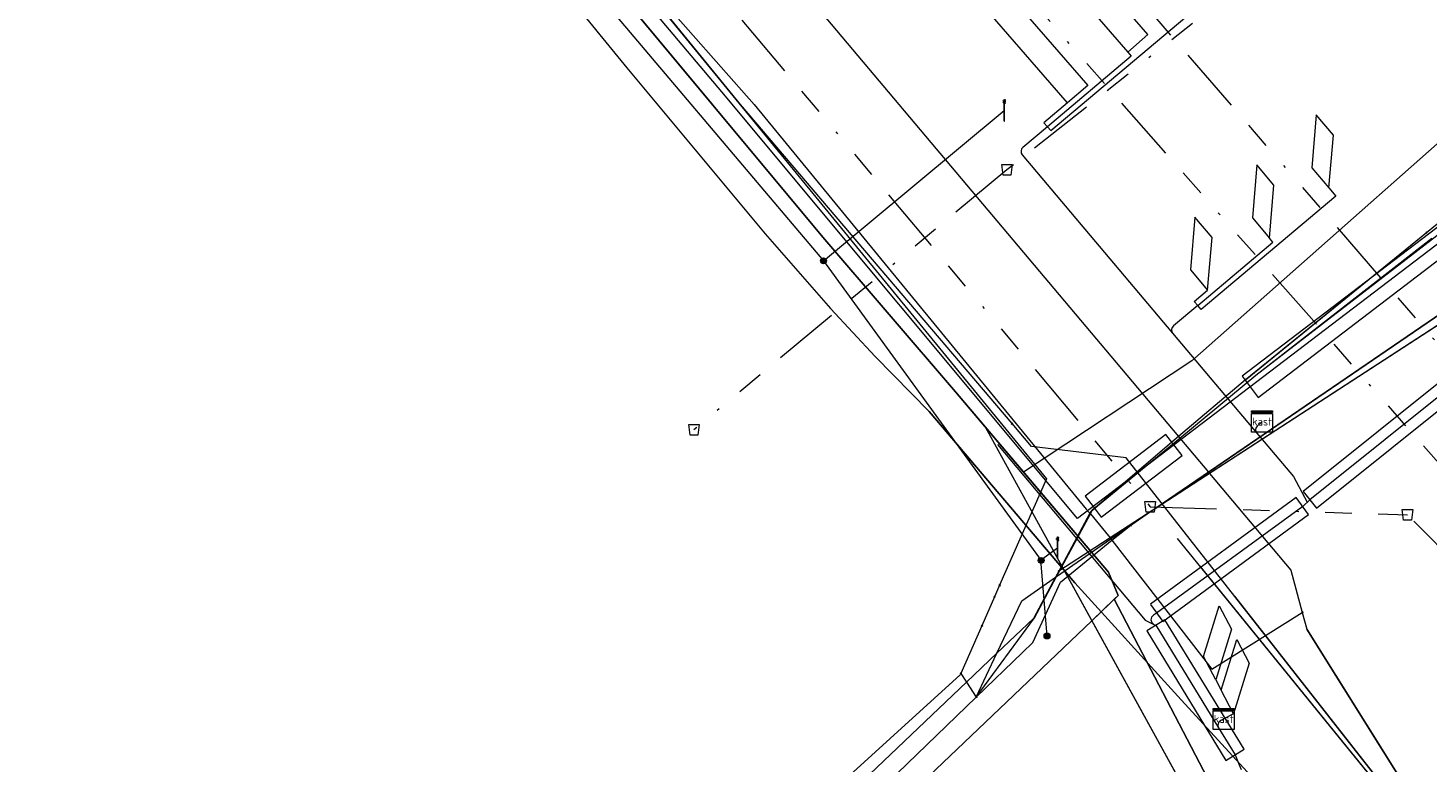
# Model space of a CAD drawing. Header units: metres. Extents: x 151922 to 154458, y 463415 to 464223.
# Tile 46 of 164: x 152422 to 152474, y 463927 to 463955. Entities that reach past the tile are written whole.
import ezdxf
from ezdxf.enums import TextEntityAlignment as Align
from ezdxf.lldxf.tags import DXFTag

# ---------------------------------------------------------------- set-up
doc = ezdxf.new("R2010")
doc.units = ezdxf.units.M
doc.linetypes.add('RI-OVERIG-SO', pattern=[17, 5, -2, 2, -2, 0, -2, 2, -2])
doc.layers.get('0').update_dxf_attribs({"lineweight": 9})
for name, color, linetype, lineweight in [('B-PV-KL-DATA_DUCT-G', 90, 'Continuous', 9), ('B-PV-KL-DATA_HULPSTUK-S', 90, 'Continuous', 9), ('B-PV-KL-DATA_KABELBED-G', 90, 'Continuous', 9), ('B-PV-KL-DATA_MANTELBUIS-G', 90, 'Continuous', 9), ('B-PV-KL-ET_LS-G', 190, 'KL-LS-SO', 9), ('B-PV-KL-ET_LS-S', 190, 'Continuous', 9), ('B-PV-KL-ET_LS_HULPSTUK-S', 190, 'Continuous', 9), ('B-PV-KL-ET_LS_KABELBED-G', 190, 'Continuous', 9), ('B-PV-KL-ET_LS_MANTELBUIS-G', 190, 'Continuous', 9), ('B-PV-KL-GAS_LD-G', 50, 'KL-GAS_LD-SO', 9), ('B-PV-KL-GAS_LD_MANTELBUIS-G', 50, 'Continuous', 9), ('B-PV-KL-WATER-G', 170, 'KL-WATER-SO', 9), ('B-PV-KL-WATER_HULPSTUK-S', 170, 'Continuous', 9), ('B-PV-KL-WATER_MANTELBUIS-G', 170, 'Continuous', 9), ('B-PV-OG-INFO-G', 7, 'Continuous', 9), ('B-PV-RI-VRIJVERVAL-G', 210, 'RI-OVERIG-SO', 9), ('B-PV-RI-VRIJVERVAL_HULPSTUK-S', 210, 'Continuous', 9)]:
    doc.layers.add(name, color=color, linetype=linetype, lineweight=lineweight)
doc.styles.add('NLCS-ISO', font='txt')
doc.styles.get("Standard").update_dxf_attribs({"font": 'arial.ttf'})
tags = doc.linetypes.add('KL-GAS_LD-SO', pattern='A,4,-1,[69,NLCS.SHX,S=0.5,R=0,X=0,Y=0],-1,4,-1,["L",Standard,S=1,R=0,X=0.25,Y=-0.5],-2', length=13).pattern_tags.tags
tags[18] = DXFTag(74, 10)
tags = doc.linetypes.add('KL-LS-SO', pattern='A,4,-1,[103,NLCS.SHX,S=0.75,R=0,X=0,Y=0],-1,4,-1,["L",Standard,S=1,R=0,X=0,Y=-0.5],-2', length=13).pattern_tags.tags
tags[18] = DXFTag(74, 10)
doc.linetypes.add('KL-WATER-SO', pattern='A,7,-0.5,[168,NLCS.SHX,S=0.75,R=0,X=0.75,Y=0],-2', length=9.5)

# ---------------------------------------------------------------- blocks, each defined once
blk = doc.blocks.new('SKL-WTB_HULP_OVERIG-SO')
at = {"color": 0, "linetype": 'ByBlock', "lineweight": 18}
for points in [[(-0.14, 0.14), (0.14, -0.14)], [(0.14, 0.14), (-0.14, -0.14)]]:
    blk.add_lwpolyline(points, dxfattribs=at)
at = {"color": 0, "linetype": 'ByBlock', "lineweight": 18, "style": 'NLCS-ISO', "flags": 1}
for tag, p in [('TYPE', (1.5, 0)), ('OMSCHRIJVING', (1.5, -3)), ('LABEL', (1.5, -1.5))]:
    blk.add_attdef(tag, p, '', height=1, dxfattribs=at)
blk = doc.blocks.new('SRI-HULP_AFVOER_OPVANG-SO')
at = {"color": 0, "linetype": 'ByBlock', "lineweight": 18}
blk.add_lwpolyline([(-0.75, -1), (-1, 1), (1, 1), (0.75, -1)], close=True, dxfattribs=at)
at = {"color": 0, "linetype": 'ByBlock', "lineweight": 18, "style": 'NLCS-ISO', "flags": 1}
for tag, p in [('TYPE', (1.5, 0)), ('OMSCHRIJVING', (1.5, -3)), ('LABEL', (1.5, -1.5))]:
    blk.add_attdef(tag, p, '', height=1, dxfattribs=at)
blk = doc.blocks.new('SKL-WTB_HULP_MOF-SO')
at = {"linetype": 'ByBlock', "lineweight": 18}
h = blk.add_hatch(color=0, dxfattribs=at)
h.dxf.hatch_style = 1
h.paths.add_polyline_path([(-0.5625, 0, 1), (0.5625, 0, 1)])
at = {"color": 0, "linetype": 'ByBlock', "lineweight": 18}
blk.add_circle((0, 0), 0.5625, dxfattribs=at)
at = {"color": 0, "linetype": 'ByBlock', "lineweight": 18, "style": 'NLCS-ISO', "flags": 1}
for tag, p in [('TYPE', (1.5, 0)), ('OMSCHRIJVING', (1.5, -3)), ('LABEL', (1.5, -1.5))]:
    blk.add_attdef(tag, p, '', height=1, dxfattribs=at)
blk = doc.blocks.new('SKL-WTB_HULP_KAST-SO')
at = {"color": 0, "linetype": 'ByBlock', "lineweight": 18}
for points in [[(-2, 2), (2, 2), (2, 1.68), (-2, 1.68)], [(-2, 1.52), (2, 1.52), (2, -2), (-2, -2)]]:
    blk.add_lwpolyline(points, close=True, dxfattribs=at)
at = {"color": 0, "linetype": 'ByBlock', "lineweight": 18, "style": 'NLCS-ISO'}
blk.add_text('kast', height=1.5, dxfattribs=at).set_placement((0, 0), align=Align.MIDDLE_CENTER)
at = {"color": 0, "linetype": 'ByBlock', "lineweight": 18, "style": 'NLCS-ISO', "flags": 1}
for tag, p in [('TYPE', (2.5, 0)), ('OMSCHRIJVING', (2.5, -3)), ('LABEL', (2.5, -1.5))]:
    blk.add_attdef(tag, p, '', height=1, dxfattribs=at)
blk = doc.blocks.new('SKL-ET_LS_MAST-SO')
for p, q in [((-0.05, 2.07), (0.05, 2.07)), ((-0.05, -2), (0.05, -2))]:
    blk.add_line(p, q)
for points in [[(-0.18, 1.76), (-0.22, 1.76), (-0.22, 1.84), (-0.18, 1.84), (-0.18, 1.79)], [(-0.18, 1.49), (-0.22, 1.49), (-0.22, 1.57), (-0.18, 1.57), (-0.18, 1.52)], [(-0.18, 1.79), (-0.05, 1.79)], [(-0.18, 1.76), (-0.05, 1.76)], [(-0.18, 1.52), (-0.05, 1.52)], [(-0.18, 1.49), (-0.05, 1.49)], [(-0.05, -2), (-0.05, 2.07)], [(0.05, -2), (0.05, 2.07)], [(0.18, 1.92), (0.05, 1.92)], [(0.18, 1.89), (0.05, 1.89)], [(0.18, 1.66), (0.05, 1.66)], [(0.18, 1.63), (0.05, 1.63)], [(0.18, 1.39), (0.05, 1.39)], [(0.18, 1.36), (0.05, 1.36)], [(0.18, 1.89), (0.22, 1.89), (0.22, 1.97), (0.18, 1.97), (0.18, 1.92)], [(0.18, 1.63), (0.22, 1.63), (0.22, 1.71), (0.18, 1.71), (0.18, 1.66)], [(0.18, 1.36), (0.22, 1.36), (0.22, 1.44), (0.18, 1.44), (0.18, 1.39)]]:
    blk.add_lwpolyline(points)

msp = doc.modelspace()

# ---------------------------------------------------------------- linework, layer by layer
at = {"layer": 'B-PV-KL-DATA_DUCT-G', "ltscale": 0.5, "flags": 128}
for points in [[(152468.377, 464088.311), (152464.879, 464080.616), (152464.038, 464078.756), (152453.605, 464055.865), (152450.213, 464047.56), (152442.617, 464030.931), (152434.541, 464013.439), (152433.696, 464012.212), (152433.613, 464012.139), (152431.467, 464010.391), (152431.014, 464009.333), (152430.951, 464008.595), (152431.039, 464007.962), (152429.33, 464004.199), (152428.071, 463999.485), (152427.247, 463997.663), (152428.622, 463993.946), (152437.37, 463965.72), (152437.679, 463963.689), (152438.18, 463962.99), (152439.32, 463961.89), (152451.661, 463947.058), (152456.655, 463941.228)], [(152468.377, 464088.311), (152464.879, 464080.616), (152464.038, 464078.756), (152453.605, 464055.865), (152450.213, 464047.56), (152442.617, 464030.931), (152434.541, 464013.439), (152433.696, 464012.212), (152433.613, 464012.139), (152431.467, 464010.391), (152431.014, 464009.333), (152430.951, 464008.595), (152431.039, 464007.962), (152429.33, 464004.199), (152428.071, 463999.485), (152427.247, 463997.663), (152428.622, 463993.946), (152437.37, 463965.72), (152437.679, 463963.689), (152438.18, 463962.99), (152439.32, 463961.89), (152451.661, 463947.058), (152456.655, 463941.228)], [(152456.655, 463941.228), (152451.661, 463947.058), (152439.32, 463961.89), (152438.18, 463962.99), (152437.679, 463963.689), (152437.37, 463965.72), (152428.622, 463993.946), (152427.247, 463997.663), (152428.071, 463999.485), (152429.33, 464004.199), (152431.039, 464007.962), (152430.951, 464008.595), (152431.014, 464009.333), (152431.467, 464010.391), (152433.613, 464012.139), (152433.696, 464012.212), (152434.541, 464013.439), (152442.617, 464030.931), (152450.213, 464047.56), (152453.605, 464055.865), (152464.038, 464078.756), (152464.879, 464080.616), (152468.377, 464088.311)], [(152456.655, 463941.228), (152451.661, 463947.058), (152439.32, 463961.89), (152438.18, 463962.99), (152437.679, 463963.689), (152437.37, 463965.72), (152428.622, 463993.946), (152427.247, 463997.663), (152428.071, 463999.485), (152429.33, 464004.199), (152431.039, 464007.962), (152430.951, 464008.595), (152431.014, 464009.333), (152431.467, 464010.391), (152433.613, 464012.139), (152433.696, 464012.212), (152434.541, 464013.439), (152442.617, 464030.931), (152450.213, 464047.56), (152453.605, 464055.865), (152464.038, 464078.756), (152464.879, 464080.616), (152468.377, 464088.311)], [(152385.897, 463864.189), (152422.374, 463896.484), (152452.175, 463923.427), (152461.801, 463932.599), (152462.789, 463933.562), (152462.432, 463934.436), (152456.655, 463941.228), (152451.661, 463947.058), (152439.32, 463961.89), (152438.18, 463962.99), (152437.679, 463963.689), (152437.37, 463965.72), (152428.622, 463993.946), (152427.247, 463997.663), (152428.071, 463999.485), (152429.33, 464004.199), (152431.039, 464007.962)], [(152385.897, 463864.189), (152422.374, 463896.484), (152452.175, 463923.427), (152461.801, 463932.599), (152462.789, 463933.562), (152462.432, 463934.436), (152456.655, 463941.228), (152451.661, 463947.058), (152439.32, 463961.89), (152438.18, 463962.99), (152437.679, 463963.689), (152437.37, 463965.72), (152428.622, 463993.946), (152427.247, 463997.663), (152428.071, 463999.485), (152429.33, 464004.199), (152431.039, 464007.962)], [(152498.423, 463863.22), (152487.537, 463886.382), (152486.057, 463888.532), (152462.638, 463933.414), (152462.789, 463933.562), (152462.432, 463934.436), (152456.655, 463941.228), (152451.661, 463947.058), (152439.32, 463961.89), (152438.18, 463962.99), (152437.679, 463963.689), (152437.37, 463965.72), (152428.622, 463993.946), (152427.247, 463997.663), (152428.071, 463999.485), (152429.33, 464004.199), (152431.039, 464007.962)], [(152498.423, 463863.22), (152487.537, 463886.382), (152486.057, 463888.532), (152462.638, 463933.414), (152462.789, 463933.562), (152462.432, 463934.436), (152456.655, 463941.228), (152451.661, 463947.058), (152439.32, 463961.89), (152438.18, 463962.99), (152437.679, 463963.689), (152437.37, 463965.72), (152428.622, 463993.946), (152427.247, 463997.663), (152428.071, 463999.485), (152429.33, 464004.199), (152431.039, 464007.962)], [(152431.039, 464007.962), (152429.33, 464004.199), (152428.071, 463999.485), (152427.247, 463997.663), (152428.622, 463993.946), (152437.37, 463965.72), (152437.679, 463963.689), (152438.18, 463962.99), (152439.32, 463961.89), (152451.661, 463947.058), (152456.655, 463941.228), (152462.432, 463934.436), (152462.789, 463933.562), (152462.638, 463933.414), (152486.057, 463888.532), (152487.537, 463886.382), (152498.423, 463863.22)], [(152518.926, 463966.484), (152506.473, 463959.762), (152506.002, 463959.432), (152499.6, 463955.98), (152495.069, 463953.396), (152493.374, 463952.595), (152491.5, 463952.293), (152490.1, 463952.278), (152488.088, 463952.585), (152486.921, 463952.891), (152484.653, 463954.647), (152482.025, 463956.955), (152479.61, 463954.812), (152465.571, 463942.395), (152459.228, 463938.204), (152456.655, 463941.228), (152451.661, 463947.058), (152441.986, 463958.685), (152441.049, 463958.598), (152440.404, 463959.375)], [(152440.404, 463959.375), (152441.049, 463958.598), (152441.986, 463958.685), (152451.661, 463947.058), (152456.655, 463941.228), (152462.432, 463934.436), (152462.789, 463933.562), (152462.638, 463933.414), (152486.057, 463888.532), (152487.537, 463886.382), (152498.423, 463863.22), (152498.647, 463861.712), (152498.657, 463861.123), (152497.906, 463860.403), (152497.969, 463859.941), (152498.402, 463859.797), (152499.143, 463860.173), (152522.631, 463861.826)], [(152465.571, 463942.395), (152479.61, 463954.812)], [(152314.733, 463801.18), (152357.697, 463839.351), (152385.897, 463864.189), (152422.374, 463896.484), (152452.175, 463923.427), (152461.801, 463932.599), (152462.789, 463933.562), (152462.432, 463934.436), (152456.655, 463941.228)], [(152314.733, 463801.18), (152357.697, 463839.351), (152385.897, 463864.189), (152422.374, 463896.484), (152452.175, 463923.427), (152461.801, 463932.599), (152462.789, 463933.562), (152462.432, 463934.436), (152456.655, 463941.228)], [(152456.655, 463941.228), (152462.432, 463934.436), (152462.789, 463933.562), (152462.638, 463933.414), (152486.057, 463888.532), (152487.537, 463886.382), (152498.423, 463863.22), (152498.647, 463861.712), (152498.657, 463861.123), (152497.906, 463860.403), (152497.969, 463859.941), (152498.402, 463859.797), (152499.143, 463860.173), (152522.631, 463861.826)], [(152456.655, 463941.228), (152462.432, 463934.436), (152462.789, 463933.562), (152462.638, 463933.414), (152486.057, 463888.532), (152487.537, 463886.382), (152498.423, 463863.22), (152498.647, 463861.712), (152498.657, 463861.123), (152497.906, 463860.403), (152497.969, 463859.941), (152498.402, 463859.797), (152499.143, 463860.173), (152522.631, 463861.826)], [(152456.655, 463941.228), (152462.432, 463934.436), (152462.789, 463933.562), (152462.638, 463933.414), (152486.057, 463888.532), (152487.537, 463886.382), (152498.423, 463863.22), (152498.647, 463861.712), (152498.657, 463861.123), (152497.906, 463860.403), (152497.969, 463859.941), (152498.402, 463859.797), (152499.143, 463860.173), (152522.631, 463861.826)], [(152456.655, 463941.228), (152462.432, 463934.436), (152462.789, 463933.562), (152462.638, 463933.414), (152486.057, 463888.532), (152487.537, 463886.382), (152498.423, 463863.22), (152498.647, 463861.712), (152498.657, 463861.123), (152497.906, 463860.403), (152497.969, 463859.941), (152498.402, 463859.797), (152499.143, 463860.173), (152522.631, 463861.826)], [(152457.774, 463939.914), (152486.057, 463888.532)]]:
    msp.add_lwpolyline(points, dxfattribs=at)
at = {"layer": 'B-PV-KL-DATA_KABELBED-G', "ltscale": 0.5, "flags": 128}
for points in [[(152408.944, 464000.652), (152415.085, 463991.702), (152428.129, 463972.689), (152429.41, 463970.822), (152430.023, 463970.045), (152433.039, 463970.094), (152445.645, 463955.579), (152460.085, 463937.955), (152458.323, 463933.948)], [(152442.848, 463959.114), (152449.072, 463952.059), (152461.586, 463936.816), (152461.719, 463936.658), (152461.742, 463936.63), (152462.318, 463935.946), (152462.488, 463935.727), (152462.516, 463935.69), (152462.558, 463935.636), (152466.318, 463930.783), (152469.731, 463932.914)], [(152456.655, 463941.228), (152451.661, 463947.058), (152441.986, 463958.685)], [(152448.879, 463958.775), (152465.069, 463939.543), (152465.112, 463939.492), (152466.193, 463938.208), (152466.235, 463938.158), (152469.302, 463934.515), (152469.731, 463932.914)], [(152463.263, 463936.209), (152463.889, 463936.636), (152466.193, 463938.208), (152482.446, 463949.299), (152485.182, 463951.112), (152485.337, 463951.215), (152485.872, 463951.153), (152486.701, 463950.914), (152487.61, 463950.651), (152487.947, 463950.557), (152488.292, 463950.491), (152488.64, 463950.455), (152488.99, 463950.447), (152489.34, 463950.468), (152489.687, 463950.519), (152490.028, 463950.598), (152490.361, 463950.705), (152490.641, 463950.82), (152490.911, 463950.954), (152491.171, 463951.107), (152491.42, 463951.278), (152492.349, 463951.812), (152492.67, 463951.996), (152499.708, 463956.042)], [(152479.61, 463954.812), (152465.571, 463942.395)], [(152474.417, 463947.239), (152482.699, 463953.966)], [(152457.443, 463929.729), (152459.631, 463932.712), (152460.469, 463934.268), (152460.593, 463934.498), (152461.742, 463936.63), (152461.816, 463936.767), (152461.821, 463936.777), (152462.006, 463936.93), (152465.112, 463939.492), (152467.986, 463941.862), (152482.51, 463953.061)], [(152482.873, 463948.953), (152466.235, 463938.158), (152463.889, 463936.636), (152462.488, 463935.727), (152461.905, 463935.349), (152460.593, 463934.498), (152460.554, 463934.472), (152460.553, 463934.472)], [(152482.878, 463948.956), (152463.93, 463936.664), (152461.912, 463935.355)], [(152482.446, 463949.299), (152463.93, 463936.664), (152463.263, 463936.209)], [(152467.583, 463941.688), (152474.413, 463947.235)], [(152467.586, 463941.69), (152474.417, 463947.239)], [(152467.684, 463941.612), (152467.986, 463941.862), (152474.619, 463947.025)], [(152465.571, 463942.395), (152459.228, 463938.204)], [(152467.586, 463941.69), (152465.069, 463939.543), (152462.006, 463936.93), (152461.816, 463936.767), (152461.744, 463936.706), (152461.719, 463936.658), (152460.554, 463934.472), (152460.553, 463934.471)], [(152457.774, 463939.914), (152456.655, 463941.228)], [(152457.774, 463939.914), (152461.801, 463932.599)], [(152459.228, 463938.204), (152457.774, 463939.914)], [(152462.638, 463933.414), (152462.789, 463933.562), (152462.432, 463934.436), (152459.228, 463938.204)], [(152457.443, 463929.728), (152459.185, 463931.41), (152459.57, 463931.782), (152460.611, 463934.055), (152462.558, 463935.636), (152463.263, 463936.209)], [(152457.443, 463929.729), (152458.223, 463931.377), (152459.161, 463933.359), (152460.43, 463934.241), (152460.469, 463934.268), (152462.516, 463935.69), (152463.263, 463936.209)], [(152460.553, 463934.471), (152460.43, 463934.241), (152459.604, 463932.691), (152458.223, 463931.377), (152457.076, 463930.286), (152437.277, 463911.451), (152420.648, 463896.416), (152399.809, 463877.97), (152375.467, 463856.512), (152332.017, 463818.21), (152325.858, 463812.779), (152314.7, 463802.941)], [(152458.323, 463933.948), (152458.13, 463933.509)], [(152458.13, 463933.509), (152457.65, 463932.417)], [(152461.801, 463932.599), (152462.638, 463933.414)], [(152462.638, 463933.414), (152476.426, 463906.989)], [(152314.733, 463801.18), (152357.697, 463839.351), (152385.897, 463864.189), (152422.374, 463896.484), (152452.175, 463923.427), (152461.801, 463932.599)], [(152461.801, 463932.599), (152486.057, 463888.532)], [(152469.731, 463932.914), (152469.901, 463932.285), (152484.492, 463908.976)], [(152457.65, 463932.417), (152456.859, 463930.617)], [(152484.227, 463909.4), (152469.901, 463932.285)], [(152456.859, 463930.617), (152456.835, 463930.563), (152407.241, 463885.478), (152317.316, 463806.033), (152314.7, 463803.73)], [(152456.859, 463930.617), (152457.076, 463930.286), (152457.443, 463929.729)], [(152314.7, 463802.929), (152317.717, 463805.586), (152325.858, 463812.779), (152340.197, 463825.449), (152362.674, 463845.311), (152375.467, 463856.512), (152385.271, 463865.096), (152407.773, 463884.88), (152430.597, 463904.618), (152440.741, 463914.045), (152452.977, 463925.418), (152457.443, 463929.728)]]:
    msp.add_lwpolyline(points, dxfattribs=at)
at = {"layer": 'B-PV-KL-DATA_MANTELBUIS-G', "ltscale": 0.5, "flags": 128}
for points in [[(152465.571, 463942.395), (152479.61, 463954.812)], [(152482.878, 463948.956), (152463.93, 463936.664), (152461.912, 463935.355)], [(152482.446, 463949.299), (152463.93, 463936.664), (152463.263, 463936.209)], [(152482.446, 463949.299), (152463.93, 463936.664), (152463.263, 463936.209)], [(152467.583, 463941.688), (152474.413, 463947.235)], [(152467.684, 463941.612), (152467.986, 463941.862), (152474.619, 463947.025)], [(152457.774, 463939.914), (152486.057, 463888.532)], [(152484.227, 463909.4), (152469.901, 463932.285)]]:
    msp.add_lwpolyline(points, dxfattribs=at)
at = {"layer": 'B-PV-KL-ET_LS-G', "ltscale": 0.5, "flags": 128}
for points in [[(152476.045, 463947.727), (152461.263, 463936.463), (152447.851, 463952.539), (152438.667, 463963.429), (152444.69, 463968.267)], [(152435.029, 463966.451), (152442.175, 463957.42), (152451.682, 463946.171), (152459.888, 463934.878)], [(152451.682, 463946.171), (152458.487, 463951.84)], [(152459.868, 463934.893), (152460.509, 463935.353)], [(152459.868, 463934.893), (152460.108, 463932.031)]]:
    msp.add_lwpolyline(points, dxfattribs=at)
at = {"layer": 'B-PV-KL-ET_LS_KABELBED-G', "ltscale": 0.5, "flags": 128}
for points in [[(152463.907, 463954.696), (152454.066, 463966.017), (152453.311, 463965.361), (152463.152, 463954.04), (152463.907, 463954.696)], [(152461.643, 463952.778), (152460.883, 463952.128), (152451.048, 463963.443), (152451.803, 463964.099), (152461.643, 463952.778)], [(152460.122, 463951.224), (152460.256, 463951.076), (152465.616, 463955.593), (152465.358, 463955.899)], [(152463.152, 463954.04), (152463.281, 463953.887), (152460.122, 463951.224)], [(152460.883, 463952.128), (152459.988, 463951.373), (152460.122, 463951.224)], [(152470.734, 463948.916), (152470.904, 463950.909), (152470.259, 463951.674), (152470.089, 463949.681), (152470.734, 463948.916)], [(152460.122, 463951.224), (152459.199, 463950.447), (152459.15, 463950.386), (152459.129, 463950.311), (152459.137, 463950.233), (152459.175, 463950.165), (152464.844, 463943.438)], [(152489.305, 463949.046), (152489.16, 463949.309), (152489.093, 463949.414), (152489.044, 463949.466), (152488.979, 463949.498), (152488.908, 463949.504), (152488.839, 463949.486), (152488.727, 463949.432), (152487.539, 463948.761), (152487.289, 463948.595), (152486.989, 463948.595), (152485.291, 463948.334), (152479.456, 463944.516), (152478.595, 463944.037), (152470.013, 463937.16), (152469.748, 463936.909), (152464.24, 463932.896), (152464.118, 463932.82)], [(152468.495, 463947.029), (152468.665, 463949.022), (152468.02, 463949.787), (152467.85, 463947.794), (152468.495, 463947.029)], [(152470.734, 463948.916), (152470.991, 463948.611), (152465.919, 463944.336), (152465.79, 463944.489)], [(152466.159, 463945.061), (152466.329, 463947.054), (152465.684, 463947.818), (152465.514, 463945.826), (152466.159, 463945.061)], [(152465.79, 463944.489), (152468.623, 463946.876), (152468.495, 463947.029)], [(152465.79, 463944.489), (152465.661, 463944.641), (152466.159, 463945.061)], [(152465.79, 463944.489), (152464.872, 463943.715), (152464.824, 463943.654), (152464.802, 463943.579), (152464.811, 463943.502), (152464.848, 463943.434)], [(152464.844, 463943.438), (152468.02, 463939.669)], [(152468.215, 463940.111), (152468.036, 463939.944), (152467.992, 463939.883), (152467.973, 463939.81), (152467.983, 463939.735), (152468.02, 463939.669)], [(152468.02, 463939.669), (152469.397, 463938.035), (152469.911, 463937.075)], [(152458.238, 463939.247), (152463.804, 463932.625), (152464.138, 463932.469)], [(152467.061, 463932.284), (152466.469, 463930.373), (152466.003, 463931.258), (152466.594, 463933.168), (152467.061, 463932.284)], [(152464.118, 463932.82), (152464.046, 463932.742), (152464.023, 463932.638), (152464.058, 463932.537), (152464.138, 463932.469)], [(152464.138, 463932.469), (152464.208, 463932.436), (152466.577, 463928.563)], [(152467.73, 463931.01), (152467.139, 463929.099), (152466.673, 463929.985), (152467.264, 463931.894), (152467.73, 463931.01)], [(152466.469, 463930.373), (152466.673, 463929.986)], [(152467.035, 463929.046), (152466.657, 463928.846), (152466.593, 463928.794), (152466.555, 463928.722), (152466.55, 463928.64), (152466.577, 463928.563)], [(152467.139, 463929.099), (152467.034, 463929.044)], [(152466.577, 463928.563), (152467.197, 463927.55), (152467.347, 463927.169), (152467.422, 463926.993)]]:
    msp.add_lwpolyline(points, dxfattribs=at)
at = {"layer": 'B-PV-KL-ET_LS_MANTELBUIS-G', "ltscale": 0.5, "flags": 128}
for points in [[(152475.586, 463947.378), (152475.283, 463947.776), (152467.463, 463941.818), (152468.07, 463941.023), (152475.89, 463946.981), (152475.586, 463947.378)], [(152469.762, 463937.472), (152470.263, 463936.848), (152478.845, 463943.725), (152478.345, 463944.349), (152469.77, 463937.478)], [(152461.848, 463936.908), (152462.152, 463936.511), (152465.2, 463938.835), (152464.593, 463939.63), (152461.545, 463937.306), (152461.848, 463936.908)], [(152464.004, 463933.218), (152464.477, 463932.573), (152469.972, 463936.604), (152469.499, 463937.249), (152464.012, 463933.224)], [(152464.549, 463932.645), (152463.866, 463932.227), (152466.856, 463927.341), (152467.539, 463927.759), (152464.554, 463932.636)]]:
    msp.add_lwpolyline(points, dxfattribs=at)
at = {"layer": 'B-PV-KL-GAS_LD-G', "ltscale": 0.5, "flags": 128}
for points in [[(152437.327, 463961.932), (152444.269, 463953.441), (152449.478, 463947.192), (152451.95, 463944.379), (152453.636, 463942.566), (152455.665, 463940.492), (152461.161, 463934.031), (152465.042, 463929.768), (152473.024, 463921.056), (152475.328, 463917.922), (152477.084, 463914.501), (152481.323, 463905.517), (152482.638, 463903.001), (152484.059, 463899.986), (152488.787, 463889.801), (152487.185, 463886.014), (152487.701, 463884.897)], [(152465.009, 463935.7), (152465.457, 463935.162)], [(152465.457, 463935.162), (152489.061, 463906.119)]]:
    msp.add_lwpolyline(points, dxfattribs=at)
at = {"layer": 'B-PV-KL-GAS_LD_MANTELBUIS-G', "ltscale": 0.5, "flags": 128}
for points in [[(152488.305, 463890.829), (152484.059, 463899.986), (152482.638, 463903.001), (152481.323, 463905.517), (152477.084, 463914.501), (152475.328, 463917.922), (152473.024, 463921.056), (152465.042, 463929.768), (152461.161, 463934.031), (152455.665, 463940.492), (152453.636, 463942.566), (152451.95, 463944.379)], [(152465.873, 463934.664), (152489.189, 463905.962)]]:
    msp.add_lwpolyline(points, dxfattribs=at)
at = {"layer": 'B-PV-KL-WATER-G', "ltscale": 0.5, "flags": 128}
for points in [[(152458.79, 463940.035), (152448.549, 463952.067), (152436.72, 463966.576)], [(152490.396, 463903.907), (152463.098, 463938.743), (152459.521, 463939.176), (152458.79, 463940.035)]]:
    msp.add_lwpolyline(points, dxfattribs=at)
at = {"layer": 'B-PV-KL-WATER_MANTELBUIS-G', "ltscale": 0.5, "flags": 128}
msp.add_lwpolyline([(152467.182, 463933.532), (152485.524, 463910.124)], dxfattribs=at)
at = {"layer": 'B-PV-OG-INFO-G', "ltscale": 0.5, "flags": 128}
for points in [[(152465.571, 463942.395), (152479.61, 463954.812)], [(152488.305, 463890.829), (152484.059, 463899.986), (152482.638, 463903.001), (152481.323, 463905.517), (152477.084, 463914.501), (152475.328, 463917.922), (152473.024, 463921.056), (152465.042, 463929.768), (152461.161, 463934.031), (152455.665, 463940.492), (152453.636, 463942.566), (152451.95, 463944.379)], [(152457.774, 463939.914), (152486.057, 463888.532)]]:
    msp.add_lwpolyline(points, dxfattribs=at)
at = {"layer": 'B-PV-RI-VRIJVERVAL-G', "ltscale": 0.5, "flags": 128}
for points in [[(152437.28, 463986.44), (152475.79, 463941.94)], [(152493, 463917.96), (152434.12, 463984.83)], [(152426.5, 463981.6), (152464, 463936.9)], [(152481.85, 463967.94), (152458.6, 463949.6)], [(152458.6, 463949.6), (152446.8, 463939.8)], [(152464, 463936.9), (152473.7, 463936.6)], [(152493.8, 463916.2), (152473.7, 463936.6)]]:
    msp.add_lwpolyline(points, dxfattribs=at)

# ---------------------------------------------------------------- block references
at = {"layer": 'B-PV-KL-DATA_HULPSTUK-S', "xscale": 0.2, "yscale": 0.2, "zscale": 0.2}
for p in [(152474.417, 463947.239), (152474.417, 463947.239), (152467.586, 463941.69), (152467.586, 463941.69), (152463.263, 463936.209), (152463.263, 463936.209), (152463.263, 463936.209), (152460.553, 463934.472), (152460.553, 463934.471), (152460.553, 463934.471), (152458.323, 463933.948), (152458.323, 463933.948), (152458.13, 463933.509), (152458.13, 463933.509), (152469.731, 463932.914), (152469.731, 463932.914), (152469.731, 463932.914), (152457.65, 463932.417), (152457.65, 463932.417), (152456.859, 463930.617), (152456.859, 463930.617), (152456.859, 463930.617), (152457.443, 463929.729), (152457.443, 463929.729), (152457.443, 463929.729), (152457.443, 463929.728), (152457.443, 463929.728)]:
    msp.add_blockref('SKL-WTB_HULP_OVERIG-SO', p, dxfattribs=at)
at = {"layer": 'B-PV-KL-ET_LS-S', "xscale": 0.2, "yscale": 0.2, "zscale": 0.2}
for p in [(152458.497, 463951.84), (152460.509, 463935.352)]:
    msp.add_blockref('SKL-ET_LS_MAST-SO', p, dxfattribs=at)
at = {"layer": 'B-PV-KL-ET_LS_HULPSTUK-S', "xscale": 0.2, "yscale": 0.2, "zscale": 0.2}
for name, p in [('SKL-WTB_HULP_MOF-SO', (152451.682, 463946.171)), ('SKL-WTB_HULP_KAST-SO', (152468.215, 463940.111)), ('SKL-WTB_HULP_MOF-SO', (152459.888, 463934.878)), ('SKL-WTB_HULP_MOF-SO', (152460.108, 463932.031)), ('SKL-WTB_HULP_KAST-SO', (152466.77, 463928.903))]:
    msp.add_blockref(name, p, dxfattribs=at)
at = {"layer": 'B-PV-KL-WATER_HULPSTUK-S', "xscale": 0.2, "yscale": 0.2, "zscale": 0.2}
msp.add_blockref('SKL-WTB_HULP_OVERIG-SO', (152458.79, 463940.035), dxfattribs=at)
at = {"layer": 'B-PV-RI-VRIJVERVAL_HULPSTUK-S', "xscale": 0.2, "yscale": 0.2, "zscale": 0.2}
for p in [(152458.6, 463949.6), (152446.8, 463939.8), (152464, 463936.9), (152473.7, 463936.6)]:
    msp.add_blockref('SRI-HULP_AFVOER_OPVANG-SO', p, dxfattribs=at)

doc.saveas('drawing.dxf')
